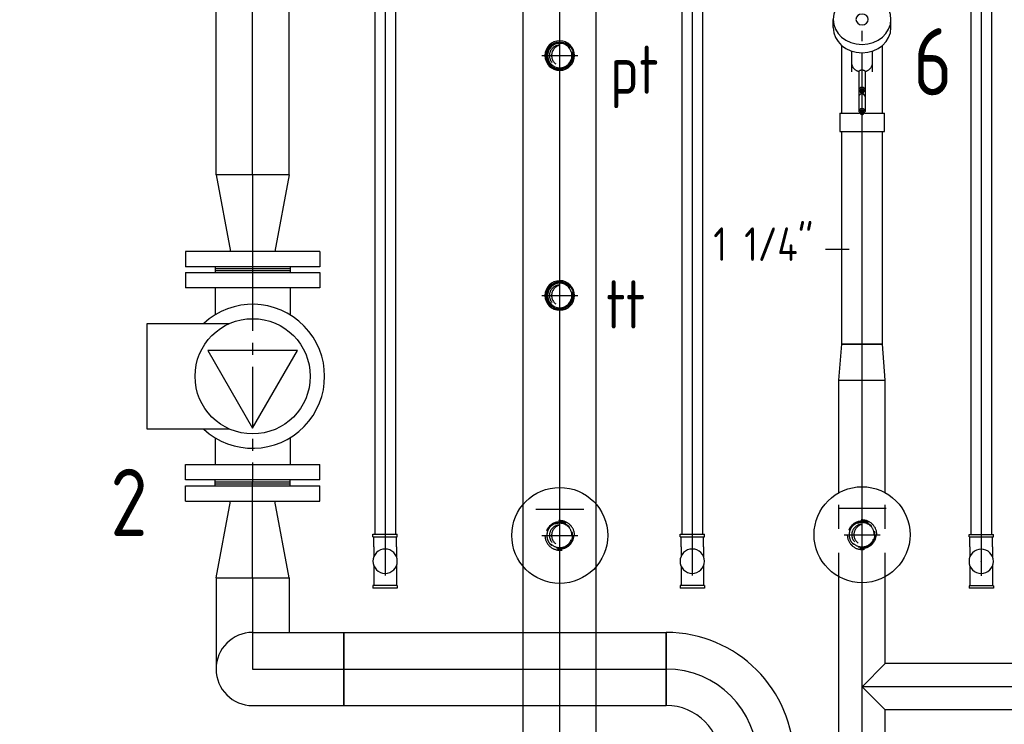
# Model space of a CAD drawing. Extents: x -156717 to 425753, y -51191 to 363295.
# Tile 59 of 256: x 61648 to 62674, y 114862 to 115596. Entities that reach past the tile are written whole.
import ezdxf
from ezdxf.enums import TextEntityAlignment as Align
from ezdxf.lldxf.tags import DXFTag

# ---------------------------------------------------------------- set-up
doc = ezdxf.new("R2010")
doc.units = 0
doc.header["$LTSCALE"] = 50
doc.linetypes.add('CENTER', pattern=[2, 1.25, -0.25, 0.25, -0.25])
doc.linetypes.add('STREEPJES', pattern=[0.1, 0.05, -0.05])
doc.layers.get('0').update_dxf_attribs({"linetype": 'CONTINUOUS'})
doc.layers.get('Defpoints').update_dxf_attribs({"linetype": 'CONTINUOUS'})
for name, color, linetype in [('57LB', 4, 'CONTINUOUS'), ('WL561---_AANVOER_D', 20, 'CONTINUOUS'), ('WL561---_AANVOER_HARTLIJ', 8, 'CONTINUOUS'), ('WL561---_CV-D', 2, 'CONTINUOUS'), ('WL561---_RETOUR_D', 21, 'CONTINUOUS'), ('WL561---_RETOUR_HARTLIJN', 8, 'CONTINUOUS')]:
    doc.layers.add(name, color=color, linetype=linetype)
doc.styles.add('BURO-025', font='ARIAL.TTF', dxfattribs={"height": 125})
doc.styles.add('ISO25', font='ISO', dxfattribs={"width": 0.9})
doc.styles.get("Standard").update_dxf_attribs({"font": 'ARIAL.TTF'})
tags = doc.linetypes.add('CENTER2', pattern=[28.575, 19.05, -3.175, 3.175, -3.175]).pattern_tags.tags
tags[10:11] = [DXFTag(74, 4), DXFTag(75, 0), DXFTag(340, '0'), DXFTag(46, 1.0), DXFTag(50, 0.0), DXFTag(44, 0.0), DXFTag(45, 0.0)]
tags[8:9] = [DXFTag(74, 4), DXFTag(75, 0), DXFTag(340, '0'), DXFTag(46, 1.0), DXFTag(50, 0.0), DXFTag(44, 0.0), DXFTag(45, 0.0)]
tags[6:7] = [DXFTag(74, 4), DXFTag(75, 0), DXFTag(340, '0'), DXFTag(46, 1.0), DXFTag(50, 0.0), DXFTag(44, 0.0), DXFTag(45, 0.0)]
tags[4:5] = [DXFTag(74, 4), DXFTag(75, 0), DXFTag(340, '0'), DXFTag(46, 1.0), DXFTag(50, 0.0), DXFTag(44, 0.0), DXFTag(45, 0.0)]
doc.dimstyles.new('ISO-25', dxfattribs={"dimtxt": 2.5, "dimasz": 2.5, "dimexe": 1.25, "dimexo": 0.625, "dimtad": 1, "dimtih": 1, "dimdec": 4, "dimdsep": 46, "dimtxsty": 'Standard', "dimcen": 2.5, "dimadec": 0, "dimazin": 0, "dimtfac": 1, "dimtdec": 4, "dimtmove": 0, "dimatfit": 3, "dimfxl": 0, "dimtvp": 1, "dimtolj": 1, "dimtzin": 0, "dimarcsym": 0})

# ---------------------------------------------------------------- blocks, each defined once
blk = doc.blocks.new('*D939')
at = {"layer": 'Defpoints', "color": 0, "transparency": 16777216}
for p in [(62484.1, 115881.9), (60974.2, 113232), (62484.1, 113232)]:
    blk.add_point(p, dxfattribs=at)
at = {"layer": 'WL561---_CV-D', "color": 0, "lineweight": -2, "transparency": 16777216}
for p, q in [((62452.8, 115881.9), (60911.7, 115881.9)), ((60974.2, 115831.9), (60974.2, 114613.7)), ((60974.2, 113282), (60974.2, 114500.1)), ((62452.8, 113232), (60911.7, 113232))]:
    blk.add_line(p, q, dxfattribs=at)
at = {"layer": 'WL561---_CV-D', "color": 0, "transparency": 16777216}
for points in [[(60965.9, 115831.9), (60982.5, 115831.9), (60974.2, 115881.9)], [(60965.9, 113282), (60982.5, 113282), (60974.2, 113232)]]:
    blk.add_solid(points, dxfattribs=at)
at = {"layer": 'WL561---_CV-D', "color": 0, "transparency": 16777216, "insert": (60974.2, 114556.9), "char_height": 50, "attachment_point": 5}
blk.add_mtext('\\A1;2650', dxfattribs=at)
blk = doc.blocks.new('*D940')
at = {"layer": 'Defpoints', "color": 0, "transparency": 16777216}
for p in [(62164.1, 116082), (60527.1, 113232), (62164.1, 113232)]:
    blk.add_point(p, dxfattribs=at)
at = {"layer": 'WL561---_CV-D', "color": 0, "lineweight": -2, "transparency": 16777216}
for p, q in [((62132.8, 116082), (60464.6, 116082)), ((60527.1, 116032), (60527.1, 114713.8)), ((60527.1, 113282), (60527.1, 114600.2)), ((62132.8, 113232), (60464.6, 113232))]:
    blk.add_line(p, q, dxfattribs=at)
at = {"layer": 'WL561---_CV-D', "color": 0, "transparency": 16777216}
for points in [[(60518.8, 116032), (60535.5, 116032), (60527.1, 116082)], [(60518.8, 113282), (60535.5, 113282), (60527.1, 113232)]]:
    blk.add_solid(points, dxfattribs=at)
at = {"layer": 'WL561---_CV-D', "color": 0, "transparency": 16777216, "insert": (60527.1, 114657), "char_height": 50, "attachment_point": 5}
blk.add_mtext('\\A1;2850', dxfattribs=at)
blk = doc.blocks.new('*U1383')
at = {"color": 2, "ltscale": 10}
for p, q in [((-18, 70, -3945.3), (-2, 70, -3945.3)), ((-18, 70, -3945.3), (-18, -70, -3945.3)), ((-2, 70, -3945.3), (-2, -70, -3945.3)), ((-2, 39, -3945.3), (0, 39, -3945.3)), ((0, 39, -3945.3), (0, -39, -3945.3)), ((0, 39, -3945.3), (0, -39, -3945.3)), ((-2, -39, -3945.3), (0, -39, -3945.3)), ((-18, -70, -3945.3), (-2, -70, -3945.3))]:
    blk.add_line(p, q, dxfattribs=at)
at = {"layer": 'WL561---_RETOUR_HARTLIJN', "linetype": 'CENTER'}
blk.add_line((-8, 0, -3945.3), (0, 0, -3945.3), dxfattribs=at)
at = {"layer": 'WL561---_RETOUR_D', "color": 2, "style": 'BURO-025'}
blk.add_attdef('POSNR', text='', height=125, dxfattribs=at).set_placement((0, 0), align=Align.MIDDLE)
at = {"layer": 'WL561---_RETOUR_D', "color": 2, "style": 'BURO-025', "flags": 1}
blk.add_attdef('FABR', text='', height=125, dxfattribs=at).set_placement((0, 0), align=Align.MIDDLE)
blk = doc.blocks.new('*U1384')
at = {"color": 2, "ltscale": 10}
for p, q in [((0, 39, -3945.3), (2, 39, -3945.3)), ((0, 39, -3945.3), (0, -39, -3945.3)), ((2, 39, -3945.3), (2, -39, -3945.3)), ((0, -39, -3945.3), (2, -39, -3945.3))]:
    blk.add_line(p, q, dxfattribs=at)
at = {"layer": 'WL561---_RETOUR_HARTLIJN', "linetype": 'CENTER2'}
blk.add_line((0, 0, -3945.3), (2, 0, -3945.3), dxfattribs=at)
blk = doc.blocks.new('*U1385')
at = {"color": 2, "ltscale": 10}
for p, q in [((-18, 70, -3945.3), (-2, 70, -3945.3)), ((-18, 70, -3945.3), (-18, -70, -3945.3)), ((-2, 70, -3945.3), (-2, -70, -3945.3)), ((-2, 39, -3945.3), (0, 39, -3945.3)), ((0, 39, -3945.3), (0, -39, -3945.3)), ((0, 39, -3945.3), (0, -39, -3945.3)), ((-2, -39, -3945.3), (0, -39, -3945.3)), ((-18, -70, -3945.3), (-2, -70, -3945.3))]:
    blk.add_line(p, q, dxfattribs=at)
at = {"layer": 'WL561---_RETOUR_HARTLIJN', "linetype": 'CENTER'}
blk.add_line((-8, 0, -3945.3), (0, 0, -3945.3), dxfattribs=at)
at = {"layer": 'WL561---_RETOUR_D', "color": 2, "style": 'BURO-025'}
blk.add_attdef('POSNR', text='', height=125, dxfattribs=at).set_placement((0, 0), align=Align.MIDDLE)
at = {"layer": 'WL561---_RETOUR_D', "color": 2, "style": 'BURO-025', "flags": 1}
blk.add_attdef('FABR', text='', height=125, dxfattribs=at).set_placement((0, 0), align=Align.MIDDLE)
blk = doc.blocks.new('*U1386')
at = {"color": 2, "ltscale": 10}
for p, q in [((0, 39, -3945.3), (2, 39, -3945.3)), ((0, 39, -3945.3), (0, -39, -3945.3)), ((2, 39, -3945.3), (2, -39, -3945.3)), ((0, -39, -3945.3), (2, -39, -3945.3))]:
    blk.add_line(p, q, dxfattribs=at)
at = {"layer": 'WL561---_RETOUR_HARTLIJN', "linetype": 'CENTER2'}
blk.add_line((0, 0, -3945.3), (2, 0, -3945.3), dxfattribs=at)
blk = doc.blocks.new('*U1387')
at = {"color": 0, "ltscale": 10}
for p, q in [((0, 38.1, -3945.3), (80, 23.1, -3945.3)), ((0, 38.1, -3945.3), (0, -38.1, -3945.3)), ((0, -38.1, -3945.3), (80, -23.1, -3945.3))]:
    blk.add_line(p, q, dxfattribs=at)
at = {"layer": 'WL561---_RETOUR_HARTLIJN', "linetype": 'CENTER2'}
blk.add_line((0, 0, -3945.3), (90, 0, -3945.3), dxfattribs=at)
for centre in [(0, 0, -3945.3), (90, 0, -3945.3)]:
    blk.add_circle(centre, 0.075, dxfattribs=at)
at = {"layer": 'WL561---_RETOUR_D', "color": 2, "style": 'BURO-025'}
blk.add_attdef('POSNR', text='', height=125, dxfattribs=at).set_placement((0, 0), align=Align.MIDDLE)
blk = doc.blocks.new('*U1398')
at = {"color": 8, "linetype": 'STREEPJES', "ltscale": 10}
blk.add_circle((0, 0, -3980.9), 13.4, dxfattribs=at)
blk.add_circle((0, 0, -3980.9), 13.4, dxfattribs=at)
for centre, radius, start, end in [((0, 0, -3980.9), 10.8, 270, 90), ((-2.6, 0, -3980.9), 11.1, 283.3512, 76.6488)]:
    blk.add_arc(centre, radius, start, end, dxfattribs=at)
blk.add_spline([(0, 13.4, -3980.9), (4.2, 12.8, -3980.9), (7.9, 10.9, -3980.9), (10.9, 7.9, -3980.9), (12.8, 4.2, -3980.9), (13.4, 0, -3980.9), (12.8, -4.2, -3980.9), (10.9, -7.9, -3980.9), (7.9, -10.9, -3980.9), (4.2, -12.8, -3980.9), (0, -13.4, -3980.9), (-4.2, -12.8, -3980.9), (-7.9, -10.9, -3980.9), (-10.9, -7.9, -3980.9), (-12.8, -4.2, -3980.9), (-13.4, 0, -3980.9), (-12.8, 4.2, -3980.9), (-10.9, 7.9, -3980.9), (-7.9, 10.9, -3980.9), (-4.2, 12.8, -3980.9), (0, 13.4, -3980.9)], degree=3, dxfattribs=at)
at = {"layer": 'WL561---_AANVOER_HARTLIJ', "linetype": 'CENTER2'}
for p, q in [((0, 18.8, -3980.9), (0, -18.8, -3980.9)), ((18.8, 0, -3980.9), (-18.8, 0, -3980.9))]:
    blk.add_line(p, q, dxfattribs=at)
blk.add_circle((0, 0, -3980.9), 0.075, dxfattribs=at)
at = {"layer": 'WL561---_AANVOER_D', "color": 2, "style": 'BURO-025'}
blk.add_attdef('POSNR', text='', height=125, dxfattribs=at).set_placement((0, 0), align=Align.MIDDLE)
blk = doc.blocks.new('*U1399')
at = {"color": 0, "ltscale": 10}
blk.add_circle((0, 0, -4014.4), 14.4, dxfattribs=at)
for radius, start, end in [(15.4, 0.18, 0), (12.7, 0, 180), (12.7, 0, 359.82), (15.4, 180, 0)]:
    blk.add_arc((0, 0, -4014.4), radius, start, end, dxfattribs=at)
at = {"layer": 'WL561---_AANVOER_HARTLIJ', "linetype": 'CENTER2'}
blk.add_circle((0, 0, -4014.4), 0.075, dxfattribs=at)
at = {"layer": 'WL561---_AANVOER_D', "color": 2, "style": 'BURO-025'}
blk.add_attdef('POSNR', text='', height=125, dxfattribs=at).set_placement((0, 0), align=Align.MIDDLE)
blk = doc.blocks.new('*U1400')
at = {"color": 8, "linetype": 'STREEPJES', "ltscale": 10}
blk.add_circle((0, 0, -3980.9), 13.4, dxfattribs=at)
blk.add_circle((0, 0, -3980.9), 13.4, dxfattribs=at)
for centre, radius, start, end in [((0, 0, -3980.9), 10.8, 270, 90), ((-2.6, 0, -3980.9), 11.1, 283.3512, 76.6488)]:
    blk.add_arc(centre, radius, start, end, dxfattribs=at)
blk.add_spline([(0, 13.4, -3980.9), (4.2, 12.8, -3980.9), (7.9, 10.9, -3980.9), (10.9, 7.9, -3980.9), (12.8, 4.2, -3980.9), (13.4, 0, -3980.9), (12.8, -4.2, -3980.9), (10.9, -7.9, -3980.9), (7.9, -10.9, -3980.9), (4.2, -12.8, -3980.9), (0, -13.4, -3980.9), (-4.2, -12.8, -3980.9), (-7.9, -10.9, -3980.9), (-10.9, -7.9, -3980.9), (-12.8, -4.2, -3980.9), (-13.4, 0, -3980.9), (-12.8, 4.2, -3980.9), (-10.9, 7.9, -3980.9), (-7.9, 10.9, -3980.9), (-4.2, 12.8, -3980.9), (0, 13.4, -3980.9)], degree=3, dxfattribs=at)
at = {"layer": 'WL561---_AANVOER_HARTLIJ', "linetype": 'CENTER2'}
for p, q in [((0, 18.8, -3980.9), (0, -18.8, -3980.9)), ((18.8, 0, -3980.9), (-18.8, 0, -3980.9))]:
    blk.add_line(p, q, dxfattribs=at)
blk.add_circle((0, 0, -3980.9), 0.075, dxfattribs=at)
at = {"layer": 'WL561---_AANVOER_D', "color": 2, "style": 'BURO-025'}
blk.add_attdef('POSNR', text='', height=125, dxfattribs=at).set_placement((0, 0), align=Align.MIDDLE)
blk = doc.blocks.new('*U1401')
at = {"color": 0, "ltscale": 10}
blk.add_circle((0, 0, -4014.4), 14.4, dxfattribs=at)
for radius, start, end in [(15.4, 0.18, 0), (12.7, 0, 180), (12.7, 0, 359.82), (15.4, 180, 0)]:
    blk.add_arc((0, 0, -4014.4), radius, start, end, dxfattribs=at)
at = {"layer": 'WL561---_AANVOER_HARTLIJ', "linetype": 'CENTER2'}
blk.add_circle((0, 0, -4014.4), 0.075, dxfattribs=at)
at = {"layer": 'WL561---_AANVOER_D', "color": 2, "style": 'BURO-025'}
blk.add_attdef('POSNR', text='', height=125, dxfattribs=at).set_placement((0, 0), align=Align.MIDDLE)
blk = doc.blocks.new('*U1415')
at = {"color": 0, "ltscale": 10}
for p, q in [((0, 38.1, -3945.3), (80, 23.1, -3945.3)), ((0, 38.1, -3945.3), (0, -38.1, -3945.3)), ((0, -38.1, -3945.3), (80, -23.1, -3945.3))]:
    blk.add_line(p, q, dxfattribs=at)
at = {"layer": 'WL561---_RETOUR_HARTLIJN', "linetype": 'CENTER2'}
blk.add_line((0, 0, -3945.3), (90, 0, -3945.3), dxfattribs=at)
for centre in [(0, 0, -3945.3), (90, 0, -3945.3)]:
    blk.add_circle(centre, 0.075, dxfattribs=at)
at = {"layer": 'WL561---_RETOUR_D', "color": 2, "style": 'BURO-025'}
blk.add_attdef('POSNR', text='', height=125, dxfattribs=at).set_placement((0, 0), align=Align.MIDDLE)
blk = doc.blocks.new('*U1416')
at = {"color": 0, "ltscale": 10}
for p, q in [((-95, 38.1, -3945.3), (-82.5, 38.1, -3945.3)), ((-95, -38.1, -3945.3), (-95, 38.1, -3945.3)), ((-82.5, 38.1, -3945.3), (-58.3, 38.1, -3945.3)), ((-58.3, 38.1, -3945.3), (-38.1, 38.1, -3945.3)), ((-95, -38.1, -3945.3), (-82.5, -38.1, -3945.3)), ((-82.5, -38.1, -3945.3), (-58.3, -38.1, -3945.3)), ((-58.3, -38.1, -3945.3), (-36.7, -38.1, -3945.3)), ((-36.7, -38.1, -3945.3), (-19, -38.1, -3945.3)), ((-19, -38.1, -3945.3), (-6.5, -38.1, -3945.3)), ((-6.5, -38.1, -3945.3), (0, -38.1, -3945.3))]:
    blk.add_line(p, q, dxfattribs=at)
at = {"layer": 'WL561---_RETOUR_HARTLIJN', "linetype": 'CENTER2'}
blk.add_line((-95, 0, -3945.3), (0, 0, -3945.3), dxfattribs=at)
at = {"layer": 'WL561---_RETOUR_D', "color": 2, "style": 'BURO-025'}
blk.add_attdef('POSNR', text='', height=125, dxfattribs=at).set_placement((0, 0), align=Align.MIDDLE)
blk = doc.blocks.new('*U1421')
at = {"color": 0, "ltscale": 10}
for p, q in [((-38.05, 95, -4135.31), (38.05, 95, -4135.31)), ((-95, -38.05, -4135.31), (-95, 38.05, -4135.31))]:
    blk.add_line(p, q, dxfattribs=at)
for radius, end in [(56.95, 0), (133.05, 360)]:
    blk.add_arc((-95, 95, -4135.31), radius, 270, end, dxfattribs=at)
at = {"layer": 'WL561---_RETOUR_HARTLIJN', "linetype": 'CENTER2'}
blk.add_arc((-95, 95, -4135.31), 95, 270, 0, dxfattribs=at)
at = {"layer": 'WL561---_RETOUR_D', "color": 2, "style": 'BURO-025'}
blk.add_attdef('POSNR', text='', height=125, dxfattribs=at).set_placement((0, 0), align=Align.MIDDLE)
blk = doc.blocks.new('*U1422')
at = {"color": 0, "ltscale": 10}
for p, q in [((0, 38.05, -4135.31), (336, 38.05, -4135.31)), ((0, -38.05, -4135.31), (0, 38.05, -4135.31)), ((336, 38.05, -4135.31), (336, -38.05, -4135.31)), ((0, -38.05, -4135.31), (336, -38.05, -4135.31))]:
    blk.add_line(p, q, dxfattribs=at)
at = {"layer": 'WL561---_RETOUR_HARTLIJN', "linetype": 'CENTER2'}
blk.add_line((0, 0, -4135.31), (336, 0, -4135.31), dxfattribs=at)
at = {"layer": 'WL561---_RETOUR_D', "color": 2, "style": 'BURO-025'}
blk.add_attdef('POSNR', text='', height=125, dxfattribs=at).set_placement((0, 0), align=Align.MIDDLE)
blk = doc.blocks.new('*U1423')
at = {"color": 0, "ltscale": 10}
for p, q in [((-38.1, 82.5, -4135.3), (-38.1, 95, -4135.3)), ((-38.1, 95, -4135.3), (38.1, 95, -4135.3)), ((38.1, 82.5, -4135.3), (38.1, 95, -4135.3)), ((-38.1, 58.3, -4135.3), (-38.1, 82.5, -4135.3)), ((38.1, 58.3, -4135.3), (38.1, 82.5, -4135.3)), ((-38.1, 36.7, -4135.3), (-38.1, 58.3, -4135.3)), ((38.1, 36.7, -4135.3), (38.1, 58.3, -4135.3)), ((-38.1, 19, -4135.3), (-38.1, 36.7, -4135.3)), ((38.1, 19, -4135.3), (38.1, 36.7, -4135.3)), ((-38.1, 6.5, -4135.3), (-38.1, 19, -4135.3)), ((38.1, 6.5, -4135.3), (38.1, 19, -4135.3)), ((-38.1, 0, -4135.3), (-38.1, 6.5, -4135.3)), ((38.1, 0, -4135.3), (38.1, 6.5, -4135.3))]:
    blk.add_line(p, q, dxfattribs=at)
blk.add_arc((0, 0, -4135.3), 38.1, 180, 0, dxfattribs=at)
at = {"layer": 'WL561---_RETOUR_HARTLIJN', "linetype": 'CENTER2'}
blk.add_line((0, 0, -4135.3), (0, 95, -4135.3), dxfattribs=at)
at = {"layer": 'WL561---_RETOUR_D', "color": 2, "style": 'BURO-025'}
blk.add_attdef('POSNR', text='', height=125, dxfattribs=at).set_placement((0, 0), align=Align.MIDDLE)
blk = doc.blocks.new('*U1424')
at = {"color": 0, "ltscale": 10}
for p, q in [((0, 38.1, -3945.3), (283.7, 38.1, -3945.3)), ((0, -38.1, -3945.3), (0, 38.1, -3945.3)), ((0, -38.1, -3945.3), (283.7, -38.1, -3945.3))]:
    blk.add_line(p, q, dxfattribs=at)
at = {"layer": 'WL561---_RETOUR_HARTLIJN', "linetype": 'CENTER2'}
blk.add_line((0, 0, -3945.3), (296.7, 0, -3945.3), dxfattribs=at)
at = {"layer": 'WL561---_RETOUR_D', "color": 2, "style": 'BURO-025'}
blk.add_attdef('POSNR', text='', height=125, dxfattribs=at).set_placement((0, 0), align=Align.MIDDLE)
blk = doc.blocks.new('*U1436')
at = {"color": 2, "ltscale": 10}
for p, q in [((-27.5, -25, -4025.36), (-27.5, 25, -4025.36)), ((37.5, 0, -4025.36), (-27.5, 0, -4025.36))]:
    blk.add_line(p, q, dxfattribs=at)
blk.add_circle((0, 0, -4025.36), 50, dxfattribs=at)
at = {"layer": 'WL561---_AANVOER_HARTLIJ', "linetype": 'CENTER2'}
for p, q in [((0, -14.91, -4025.36), (0, 14.91, -4025.36)), ((14.91, 0, -4025.36), (-14.91, 0, -4025.36))]:
    blk.add_line(p, q, dxfattribs=at)
at = {"layer": 'WL561---_AANVOER_D', "color": 2, "style": 'BURO-025', "flags": 1}
for tag in ['TYPE', 'FABR']:
    blk.add_attdef(tag, text='', height=125, dxfattribs=at).set_placement((0, 0), align=Align.MIDDLE)
blk = doc.blocks.new('*U1437')
at = {"color": 8, "linetype": 'STREEPJES', "ltscale": 10}
blk.add_circle((0, 0, -4014.4), 14.4, dxfattribs=at)
for radius, start, end in [(15.4, 0.18, 0), (12.7, 0, 180), (12.7, 0, 359.82), (15.4, 180, 0)]:
    blk.add_arc((0, 0, -4014.4), radius, start, end, dxfattribs=at)
at = {"layer": 'WL561---_AANVOER_HARTLIJ', "linetype": 'CENTER2'}
blk.add_circle((0, 0, -4014.4), 0.075, dxfattribs=at)
at = {"layer": 'WL561---_AANVOER_D', "color": 2, "style": 'BURO-025'}
blk.add_attdef('POSNR', text='', height=125, dxfattribs=at).set_placement((0, 0), align=Align.MIDDLE)
blk = doc.blocks.new('*U1438')
at = {"color": 8, "linetype": 'STREEPJES', "ltscale": 10}
blk.add_circle((0, 0, -3980.9), 13.4, dxfattribs=at)
blk.add_circle((0, 0, -3980.9), 13.4, dxfattribs=at)
for centre, radius, start, end in [((0, 0, -3980.9), 10.8, 270, 90), ((-2.6, 0, -3980.9), 11.1, 283.3512, 76.6488)]:
    blk.add_arc(centre, radius, start, end, dxfattribs=at)
blk.add_spline([(0, 13.4, -3980.9), (4.2, 12.8, -3980.9), (7.9, 10.9, -3980.9), (10.9, 7.9, -3980.9), (12.8, 4.2, -3980.9), (13.4, 0, -3980.9), (12.8, -4.2, -3980.9), (10.9, -7.9, -3980.9), (7.9, -10.9, -3980.9), (4.2, -12.8, -3980.9), (0, -13.4, -3980.9), (-4.2, -12.8, -3980.9), (-7.9, -10.9, -3980.9), (-10.9, -7.9, -3980.9), (-12.8, -4.2, -3980.9), (-13.4, 0, -3980.9), (-12.8, 4.2, -3980.9), (-10.9, 7.9, -3980.9), (-7.9, 10.9, -3980.9), (-4.2, 12.8, -3980.9), (0, 13.4, -3980.9)], degree=3, dxfattribs=at)
at = {"layer": 'WL561---_AANVOER_HARTLIJ', "linetype": 'CENTER2'}
for p, q in [((0, 18.8, -3980.9), (0, -18.8, -3980.9)), ((18.8, 0, -3980.9), (-18.8, 0, -3980.9))]:
    blk.add_line(p, q, dxfattribs=at)
blk.add_circle((0, 0, -3980.9), 0.075, dxfattribs=at)
at = {"layer": 'WL561---_AANVOER_D', "color": 2, "style": 'BURO-025'}
blk.add_attdef('POSNR', text='', height=125, dxfattribs=at).set_placement((0, 0), align=Align.MIDDLE)
blk = doc.blocks.new('*U1439')
at = {"color": 2, "ltscale": 10}
for p, q in [((-27.5, -25, -4011.28), (-27.5, 25, -4011.28)), ((37.5, 0, -4011.28), (-27.5, 0, -4011.28))]:
    blk.add_line(p, q, dxfattribs=at)
blk.add_circle((0, 0, -4011.28), 50, dxfattribs=at)
at = {"layer": 'WL561---_AANVOER_HARTLIJ', "linetype": 'CENTER2'}
for p, q in [((0, -14.91, -4011.28), (0, 14.91, -4011.28)), ((14.91, 0, -4011.28), (-14.91, 0, -4011.28))]:
    blk.add_line(p, q, dxfattribs=at)
at = {"layer": 'WL561---_AANVOER_D', "color": 2, "style": 'BURO-025', "flags": 1}
for tag in ['TYPE', 'FABR']:
    blk.add_attdef(tag, text='', height=125, dxfattribs=at).set_placement((0, 0), align=Align.MIDDLE)
blk = doc.blocks.new('*U1440')
at = {"color": 8, "linetype": 'STREEPJES', "ltscale": 10}
blk.add_circle((0, 0, -4000.3), 14.4, dxfattribs=at)
for radius, start, end in [(15.4, 0.18, 0), (12.7, 0, 180), (12.7, 0, 359.82), (15.4, 180, 0)]:
    blk.add_arc((0, 0, -4000.3), radius, start, end, dxfattribs=at)
at = {"layer": 'WL561---_AANVOER_HARTLIJ', "linetype": 'CENTER2'}
blk.add_circle((0, 0, -4000.3), 0.075, dxfattribs=at)
at = {"layer": 'WL561---_AANVOER_D', "color": 2, "style": 'BURO-025'}
blk.add_attdef('POSNR', text='', height=125, dxfattribs=at).set_placement((0, 0), align=Align.MIDDLE)
blk = doc.blocks.new('*U1441')
at = {"color": 8, "linetype": 'STREEPJES', "ltscale": 10}
blk.add_circle((0, 0, -3965.2), 13.4, dxfattribs=at)
blk.add_circle((0, 0, -3965.2), 13.4, dxfattribs=at)
for centre, radius, start, end in [((0, 0, -3965.2), 10.8, 270, 90), ((-2.6, 0, -3965.2), 11.1, 283.3512, 76.6488)]:
    blk.add_arc(centre, radius, start, end, dxfattribs=at)
blk.add_spline([(0, 13.4, -3965.2), (4.2, 12.8, -3965.2), (7.9, 10.9, -3965.2), (10.9, 7.9, -3965.2), (12.8, 4.2, -3965.2), (13.4, 0, -3965.2), (12.8, -4.2, -3965.2), (10.9, -7.9, -3965.2), (7.9, -10.9, -3965.2), (4.2, -12.8, -3965.2), (0, -13.4, -3965.2), (-4.2, -12.8, -3965.2), (-7.9, -10.9, -3965.2), (-10.9, -7.9, -3965.2), (-12.8, -4.2, -3965.2), (-13.4, 0, -3965.2), (-12.8, 4.2, -3965.2), (-10.9, 7.9, -3965.2), (-7.9, 10.9, -3965.2), (-4.2, 12.8, -3965.2), (0, 13.4, -3965.2)], degree=3, dxfattribs=at)
at = {"layer": 'WL561---_AANVOER_HARTLIJ', "linetype": 'CENTER2'}
for p, q in [((0, 18.8, -3965.2), (0, -18.8, -3965.2)), ((18.8, 0, -3965.2), (-18.8, 0, -3965.2))]:
    blk.add_line(p, q, dxfattribs=at)
blk.add_circle((0, 0, -3965.2), 0.075, dxfattribs=at)
at = {"layer": 'WL561---_AANVOER_D', "color": 2, "style": 'BURO-025'}
blk.add_attdef('POSNR', text='', height=125, dxfattribs=at).set_placement((0, 0), align=Align.MIDDLE)
blk = doc.blocks.new('*U1442')
at = {"color": 2, "ltscale": 10}
for p, q in [((-108, 70, -3945.3), (-92, 70, -3945.3)), ((-108, -70, -3945.3), (-108, 70, -3945.3)), ((-92, 70, -3945.3), (-92, -70, -3945.3)), ((108, 70, -3945.3), (92, 70, -3945.3)), ((92, -70, -3945.3), (92, 70, -3945.3)), ((108, 70, -3945.3), (108, -70, -3945.3)), ((-27, 46.8, -3945.3), (-27, -46.8, -3945.3)), ((54, 0, -3945.3), (-27, 46.8, -3945.3)), ((-110, 39, -3945.3), (-108, 39, -3945.3)), ((-110, 39, -3945.3), (-110, -39, -3945.3)), ((-92, 39, -3945.3), (-64.1, 39, -3945.3)), ((64.1, 39, -3945.3), (92, 39, -3945.3)), ((110, 39, -3945.3), (108, 39, -3945.3)), ((110, -39, -3945.3), (110, 39, -3945.3)), ((-27, -46.8, -3945.3), (54, 0, -3945.3)), ((-55, -110, -3945.3), (-55, -24, -3945.3)), ((55, -24, -3945.3), (55, -110, -3945.3)), ((-110, -39, -3945.3), (-108, -39, -3945.3)), ((-92, -39, -3945.3), (-64.1, -39, -3945.3)), ((64.1, -39, -3945.3), (92, -39, -3945.3)), ((110, -39, -3945.3), (108, -39, -3945.3)), ((-108, -70, -3945.3), (-92, -70, -3945.3)), ((108, -70, -3945.3), (92, -70, -3945.3)), ((55, -110, -3945.3), (-55, -110, -3945.3))]:
    blk.add_line(p, q, dxfattribs=at)
blk.add_circle((0, 0, -3945.3), 60, dxfattribs=at)
blk.add_arc((0, 0, -3945.3), 75, 317.1666, 222.8334, dxfattribs=at)
at = {"layer": 'WL561---_RETOUR_HARTLIJN', "linetype": 'CENTER'}
blk.add_line((-110, 0, -3945.3), (110, 0, -3945.3), dxfattribs=at)
at = {"layer": 'WL561---_RETOUR_D', "color": 2, "style": 'BURO-025'}
blk.add_attdef('POSNR', text='', height=125, dxfattribs=at).set_placement((0, 0), align=Align.MIDDLE)
at = {"layer": 'WL561---_RETOUR_D', "color": 2, "style": 'BURO-025', "flags": 1}
for tag in ['TYPE', 'FABR']:
    blk.add_attdef(tag, text='', height=125, dxfattribs=at).set_placement((0, 0), align=Align.MIDDLE)
blk = doc.blocks.new('*U1453')
at = {"color": 0, "ltscale": 10}
for p, q in [((13, 10.7, -3945.3), (1126.8, 10.7, -3945.3)), ((13, -10.7, -3945.3), (1126.8, -10.7, -3945.3))]:
    blk.add_line(p, q, dxfattribs=at)
at = {"layer": 'WL561---_RETOUR_HARTLIJN', "linetype": 'CENTER2'}
blk.add_line((0, 0, -3945.3), (1139.8, 0, -3945.3), dxfattribs=at)
at = {"layer": 'WL561---_RETOUR_D', "color": 2, "style": 'BURO-025'}
blk.add_attdef('POSNR', text='', height=125, dxfattribs=at).set_placement((0, 0), align=Align.MIDDLE)
blk = doc.blocks.new('*U1454')
at = {"color": 0, "ltscale": 10}
for p, q in [((-25.4, 12.7, -3945.3), (-28, 12.7, -3945.3)), ((-28, -12.7, -3945.3), (-28, 12.7, -3945.3)), ((-25.4, -12.7, -3945.3), (-25.4, 12.7, -3945.3)), ((-15, 11.7, -3945.3), (-25.4, 11.7, -3945.3)), ((-15, 11.7, -3945.3), (-4.9, 11.7, -3945.3)), ((4.9, 11.7, -3945.3), (15, 11.7, -3945.3)), ((15, 11.7, -3945.3), (25.4, 11.7, -3945.3)), ((25.4, 12.7, -3945.3), (28, 12.7, -3945.3)), ((25.4, 12.7, -3945.3), (25.4, -12.7, -3945.3)), ((28, 12.7, -3945.3), (28, -12.7, -3945.3)), ((-25.4, -12.7, -3945.3), (-28, -12.7, -3945.3)), ((-15, -11.7, -3945.3), (-25.4, -11.7, -3945.3)), ((-15, -11.7, -3945.3), (-4.9, -11.7, -3945.3)), ((4.9, -11.7, -3945.3), (15, -11.7, -3945.3)), ((15, -11.7, -3945.3), (25.4, -11.7, -3945.3)), ((25.4, -12.7, -3945.3), (28, -12.7, -3945.3))]:
    blk.add_line(p, q, dxfattribs=at)
for end in [270, 89.82]:
    blk.add_arc((0, 0, -3945.3), 12.7, 90, end, dxfattribs=at)
at = {"layer": 'WL561---_RETOUR_HARTLIJN', "linetype": 'CENTER2'}
blk.add_line((-15, 0, -3945.3), (15, 0, -3945.3), dxfattribs=at)
blk.add_circle((0, 0, -3945.3), 0.075, dxfattribs=at)
at = {"layer": 'WL561---_RETOUR_D', "color": 2, "style": 'BURO-025'}
blk.add_attdef('POSNR', text='', height=125, dxfattribs=at).set_placement((0, 0), align=Align.MIDDLE)
blk = doc.blocks.new('*U1456')
at = {"color": 0, "ltscale": 10}
for p, q in [((13, 10.7, -3945.3), (1107.2, 10.7, -3945.3)), ((13, -10.7, -3945.3), (1107.2, -10.7, -3945.3))]:
    blk.add_line(p, q, dxfattribs=at)
at = {"layer": 'WL561---_AANVOER_HARTLIJ', "linetype": 'CENTER2'}
blk.add_line((0, 0, -3945.3), (1120.2, 0, -3945.3), dxfattribs=at)
at = {"layer": 'WL561---_AANVOER_D', "color": 2, "style": 'BURO-025'}
blk.add_attdef('POSNR', text='', height=125, dxfattribs=at).set_placement((0, 0), align=Align.MIDDLE)
blk = doc.blocks.new('*U1457')
at = {"color": 0, "ltscale": 10}
for p, q in [((-25.4, 12.7, -3945.3), (-28, 12.7, -3945.3)), ((-28, -12.7, -3945.3), (-28, 12.7, -3945.3)), ((-25.4, -12.7, -3945.3), (-25.4, 12.7, -3945.3)), ((-15, 11.7, -3945.3), (-25.4, 11.7, -3945.3)), ((-15, 11.7, -3945.3), (-4.9, 11.7, -3945.3)), ((4.9, 11.7, -3945.3), (15, 11.7, -3945.3)), ((15, 11.7, -3945.3), (25.4, 11.7, -3945.3)), ((25.4, 12.7, -3945.3), (28, 12.7, -3945.3)), ((25.4, 12.7, -3945.3), (25.4, -12.7, -3945.3)), ((28, 12.7, -3945.3), (28, -12.7, -3945.3)), ((-25.4, -12.7, -3945.3), (-28, -12.7, -3945.3)), ((-15, -11.7, -3945.3), (-25.4, -11.7, -3945.3)), ((-15, -11.7, -3945.3), (-4.9, -11.7, -3945.3)), ((4.9, -11.7, -3945.3), (15, -11.7, -3945.3)), ((15, -11.7, -3945.3), (25.4, -11.7, -3945.3)), ((25.4, -12.7, -3945.3), (28, -12.7, -3945.3))]:
    blk.add_line(p, q, dxfattribs=at)
for end in [270, 89.82]:
    blk.add_arc((0, 0, -3945.3), 12.7, 90, end, dxfattribs=at)
at = {"layer": 'WL561---_AANVOER_HARTLIJ', "linetype": 'CENTER2'}
blk.add_line((-15, 0, -3945.3), (15, 0, -3945.3), dxfattribs=at)
blk.add_circle((0, 0, -3945.3), 0.075, dxfattribs=at)
at = {"layer": 'WL561---_AANVOER_D', "color": 2, "style": 'BURO-025'}
blk.add_attdef('POSNR', text='', height=125, dxfattribs=at).set_placement((0, 0), align=Align.MIDDLE)
blk = doc.blocks.new('*U1459')
at = {"color": 0, "ltscale": 10}
for p, q in [((13, 10.7, -3945.2), (1107.3, 10.7, -3945.2)), ((13, -10.7, -3945.2), (1107.3, -10.7, -3945.2))]:
    blk.add_line(p, q, dxfattribs=at)
at = {"layer": 'WL561---_AANVOER_HARTLIJ', "linetype": 'CENTER2'}
blk.add_line((0, 0, -3945.2), (1120.3, 0, -3945.2), dxfattribs=at)
at = {"layer": 'WL561---_AANVOER_D', "color": 2, "style": 'BURO-025'}
blk.add_attdef('POSNR', text='', height=125, dxfattribs=at).set_placement((0, 0), align=Align.MIDDLE)
blk = doc.blocks.new('*U1460')
at = {"color": 0, "ltscale": 10}
for p, q in [((-25.4, 12.7, -3945.2), (-28, 12.7, -3945.2)), ((-28, -12.7, -3945.2), (-28, 12.7, -3945.2)), ((-25.4, -12.7, -3945.2), (-25.4, 12.7, -3945.2)), ((-15, 11.7, -3945.2), (-25.4, 11.7, -3945.2)), ((-15, 11.7, -3945.2), (-4.9, 11.7, -3945.2)), ((4.9, 11.7, -3945.2), (15, 11.7, -3945.2)), ((15, 11.7, -3945.2), (25.4, 11.7, -3945.2)), ((25.4, 12.7, -3945.2), (28, 12.7, -3945.2)), ((25.4, 12.7, -3945.2), (25.4, -12.7, -3945.2)), ((28, 12.7, -3945.2), (28, -12.7, -3945.2)), ((-25.4, -12.7, -3945.2), (-28, -12.7, -3945.2)), ((-15, -11.7, -3945.2), (-25.4, -11.7, -3945.2)), ((-15, -11.7, -3945.2), (-4.9, -11.7, -3945.2)), ((4.9, -11.7, -3945.2), (15, -11.7, -3945.2)), ((15, -11.7, -3945.2), (25.4, -11.7, -3945.2)), ((25.4, -12.7, -3945.2), (28, -12.7, -3945.2))]:
    blk.add_line(p, q, dxfattribs=at)
for end in [270, 89.82]:
    blk.add_arc((0, 0, -3945.2), 12.7, 90, end, dxfattribs=at)
at = {"layer": 'WL561---_AANVOER_HARTLIJ', "linetype": 'CENTER2'}
blk.add_line((-15, 0, -3945.2), (15, 0, -3945.2), dxfattribs=at)
blk.add_circle((0, 0, -3945.2), 0.075, dxfattribs=at)
at = {"layer": 'WL561---_AANVOER_D', "color": 2, "style": 'BURO-025'}
blk.add_attdef('POSNR', text='', height=125, dxfattribs=at).set_placement((0, 0), align=Align.MIDDLE)
blk = doc.blocks.new('*U1471')
at = {"color": 2, "ltscale": 10}
for p, q in [((-43, 23.3, -3945.2), (-62, 23.3, -3945.2)), ((-62, 23.3, -3945.2), (-62, 0, -3945.2)), ((-43, 23.3, -3945.2), (-43, 2.6, -3945.2)), ((-43, 21.2, -3945.2), (27.7, 21.2, -3945.2)), ((46.2, 30.1, -3945.2), (54.8, 30.1, -3945.2)), ((0, 10.8, -3945.2), (21.9, 10.8, -3945.2)), ((-62, 0, -3945.2), (-44.5, 0, -3945.2)), ((-62, 0, -3945.2), (-62, -23.3, -3945.2)), ((-41.2, 3.2, -3945.2), (-44, 1.2, -3945.2)), ((-41.2, 1.6, -3945.2), (-43, 1.6, -3945.2)), ((-18.9, 3.2, -3945.2), (-41.2, 3.2, -3945.2)), ((-25, 3.2, -3945.2), (-22.1, 0.5, -3945.2)), ((-18.9, 3.2, -3945.2), (-21.7, 1.2, -3945.2)), ((-18.9, 1.6, -3945.2), (-20.6, 1.6, -3945.2)), ((0.3, 3.2, -3945.2), (-18.9, 3.2, -3945.2)), ((-44, -1.2, -3945.2), (-41.2, -3.2, -3945.2)), ((-41.2, -1.6, -3945.2), (-43, -1.6, -3945.2)), ((-43, -2.6, -3945.2), (-43, -23.3, -3945.2)), ((-18.9, -3.2, -3945.2), (-41.2, -3.2, -3945.2)), ((-22.1, -0.5, -3945.2), (-25.4, -3.2, -3945.2)), ((-21.7, -1.2, -3945.2), (-18.9, -3.2, -3945.2)), ((-18.9, -1.6, -3945.2), (-20.6, -1.6, -3945.2)), ((0.3, -3.2, -3945.2), (-18.9, -3.2, -3945.2)), ((0, -10.8, -3945.2), (21.9, -10.8, -3945.2)), ((-62, -23.3, -3945.2), (-43, -23.3, -3945.2)), ((-43, -21.2, -3945.2), (27.7, -21.2, -3945.2)), ((46.2, -30.1, -3945.2), (54.8, -30.1, -3945.2))]:
    blk.add_line(p, q, dxfattribs=at)
for centre, major_axis, ratio, end_param in [((46.2, 0, -3945.2), (0, -30.1), 0.866025, 6.283185), ((54.8, 0, -3945.2), (0, -30.1), 0.866025, 9.421636), ((-43, 0, -3945.2), (0, 1.61), 0.931368, 9.421636), ((-41.2, 0, -3945.2), (0, 3.23), 0.931368, 6.283185), ((-41.2, 0, -3945.2), (0, 1.61), 0.931368, 6.283185), ((-20.6, 0, -3945.2), (0, 1.61), 0.931368, 9.421636), ((-18.9, 0, -3945.2), (0, 3.23), 0.931368, 6.283185), ((-18.9, 0, -3945.2), (0, 1.61), 0.931368, 6.283185), ((54.8, 0, -3945.2), (0, -6.45), 0.866025, 9.421636)]:
    blk.add_ellipse(centre, major_axis=major_axis, ratio=ratio, start_param=3.141593, end_param=end_param, dxfattribs=at)
for points in [[(0.3, 3.2, -3945.2), (0.4, 3.7, -3945.2), (0.8, 4.7, -3945.2), (1.3, 5.7, -3945.2), (1.8, 6.6, -3945.2), (2.5, 7.4, -3945.2), (3.2, 8.2, -3945.2), (4, 8.8, -3945.2), (4.9, 9.4, -3945.2), (5.9, 9.9, -3945.2), (7, 10.3, -3945.2), (8.1, 10.5, -3945.2), (9.3, 10.7, -3945.2), (10.5, 10.8, -3945.2)], [(0.6, 3.2, -3945.2), (0.8, 3.2, -3945.2), (0.9, 3.1, -3945.2), (1.1, 3, -3945.2), (1.3, 2.8, -3945.2), (1.5, 2.6, -3945.2), (1.6, 2.4, -3945.2), (1.7, 2.2, -3945.2), (1.8, 2, -3945.2), (1.9, 1.7, -3945.2), (2, 1.4, -3945.2), (2.1, 1.1, -3945.2), (2.1, 0.8, -3945.2), (2.2, 0.5, -3945.2), (2.2, 0.2, -3945.2), (2.2, -0.2, -3945.2), (2.2, -0.5, -3945.2), (2.1, -0.8, -3945.2), (2.1, -1.1, -3945.2), (2, -1.4, -3945.2), (1.9, -1.7, -3945.2), (1.8, -2, -3945.2), (1.7, -2.2, -3945.2), (1.6, -2.4, -3945.2), (1.5, -2.6, -3945.2), (1.3, -2.8, -3945.2), (1.1, -3, -3945.2), (0.9, -3.1, -3945.2), (0.8, -3.2, -3945.2), (0.6, -3.2, -3945.2), (0.3, -3.2, -3945.2)], [(9.3, -10.7, -3945.2), (8.1, -10.5, -3945.2), (7, -10.3, -3945.2), (5.9, -9.9, -3945.2), (4.9, -9.4, -3945.2), (4, -8.8, -3945.2), (3.2, -8.2, -3945.2), (2.5, -7.4, -3945.2), (1.8, -6.6, -3945.2), (1.3, -5.7, -3945.2), (0.8, -4.7, -3945.2), (0.4, -3.7, -3945.2), (0.3, -3.2, -3945.2)]]:
    blk.add_spline(points, degree=3, dxfattribs=at)
at = {"layer": 'WL561---_AANVOER_HARTLIJ', "linetype": 'CENTER'}
blk.add_line((-43, 0, -3945.2), (43, 0, -3945.2), dxfattribs=at)
at = {"layer": 'WL561---_AANVOER_D', "color": 2, "style": 'BURO-025'}
blk.add_attdef('POSNR', text='', height=125, dxfattribs=at).set_placement((0, 0), align=Align.MIDDLE)
at = {"layer": 'WL561---_AANVOER_D', "color": 2, "style": 'BURO-025', "flags": 1}
for tag in ['TYPE', 'FABR']:
    blk.add_attdef(tag, text='', height=125, dxfattribs=at).set_placement((0, 0), align=Align.MIDDLE)
blk = doc.blocks.new('*U1472')
at = {"color": 0, "ltscale": 10}
for p, q in [((0, 24.15, -3945.16), (37.48, 21.2, -3945.16)), ((0, 24.15, -3945.16), (0, -24.15, -3945.16)), ((37.48, 21.2, -3945.16), (37.48, -21.2, -3945.16)), ((0, -24.15, -3945.16), (37.48, -21.2, -3945.16))]:
    blk.add_line(p, q, dxfattribs=at)
at = {"layer": 'WL561---_AANVOER_HARTLIJ', "linetype": 'CENTER2'}
blk.add_line((0, 0, -3945.16), (37.48, 0, -3945.16), dxfattribs=at)
for centre in [(0, 0, -3945.16), (37.48, 0, -3945.16)]:
    blk.add_circle(centre, 0.075, dxfattribs=at)
at = {"layer": 'WL561---_AANVOER_D', "color": 2, "style": 'BURO-025'}
blk.add_attdef('POSNR', text='', height=125, dxfattribs=at).set_placement((0, 0), align=Align.MIDDLE)
blk = doc.blocks.new('*U1473')
at = {"color": 0, "ltscale": 10}
for p, q in [((0, 21.2, -3945.2), (221.7, 21.2, -3945.2)), ((0, -21.2, -3945.2), (0, 21.2, -3945.2)), ((0, -21.2, -3945.2), (221.7, -21.2, -3945.2))]:
    blk.add_line(p, q, dxfattribs=at)
at = {"layer": 'WL561---_AANVOER_HARTLIJ', "linetype": 'CENTER2'}
blk.add_line((0, 0, -3945.2), (240.7, 0, -3945.2), dxfattribs=at)
at = {"layer": 'WL561---_AANVOER_D', "color": 2, "style": 'BURO-025'}
blk.add_attdef('POSNR', text='', height=125, dxfattribs=at).set_placement((0, 0), align=Align.MIDDLE)
blk = doc.blocks.new('*U1474')
at = {"color": 0, "ltscale": 10}
for p, q in [((0, 24.2, -3945.2), (228.5, 24.2, -3945.2)), ((316.1, 24.2, -3945.2), (433.3, 24.2, -3945.2)), ((433.3, 24.2, -3945.2), (433.3, -24.2, -3945.2)), ((0, -24.2, -3945.2), (89.8, -24.2, -3945.2)), ((138.1, -24.2, -3945.2), (228.5, -24.2, -3945.2)), ((316.1, -24.2, -3945.2), (433.3, -24.2, -3945.2))]:
    blk.add_line(p, q, dxfattribs=at)
at = {"color": 8, "linetype": 'STREEPJES', "ltscale": 10}
for p, q in [((228.5, 24.2, -3945.2), (316.1, 24.2, -3945.2)), ((228.5, -24.2, -3945.2), (316.1, -24.2, -3945.2))]:
    blk.add_line(p, q, dxfattribs=at)
at = {"layer": 'WL561---_AANVOER_HARTLIJ', "linetype": 'CENTER2'}
blk.add_line((0, 0, -3945.2), (433.3, 0, -3945.2), dxfattribs=at)
at = {"layer": 'WL561---_AANVOER_D', "color": 2, "style": 'BURO-025'}
blk.add_attdef('POSNR', text='', height=125, dxfattribs=at).set_placement((0, 0), align=Align.MIDDLE)
blk = doc.blocks.new('*U1486')
at = {"color": 0, "ltscale": 10}
for p, q in [((0, 0, -3945.16), (24.15, 24.15, -3945.16)), ((24.15, 24.15, -3945.16), (290.85, 24.15, -3945.16)), ((315, 0, -3945.16), (290.85, 24.15, -3945.16)), ((0, 0, -3945.16), (24.15, -24.15, -3945.16)), ((315, 0, -3945.16), (290.85, -24.15, -3945.16)), ((24.15, -24.15, -3945.16), (290.85, -24.15, -3945.16))]:
    blk.add_line(p, q, dxfattribs=at)
at = {"layer": 'WL561---_AANVOER_HARTLIJ', "linetype": 'CENTER2'}
blk.add_line((0, 0, -3945.16), (315, 0, -3945.16), dxfattribs=at)
at = {"layer": 'WL561---_AANVOER_D', "color": 2, "style": 'BURO-025'}
blk.add_attdef('POSNR', text='', height=125, dxfattribs=at).set_placement((0, 0), align=Align.MIDDLE)
blk = doc.blocks.new('*U1949')
at = {"color": 0, "ltscale": 10}
for p, q in [((0, 38.1, -3945.3), (2559.3, 38.1, -3945.3)), ((270.6, -38.1, -3945.3), (2559.3, -38.1, -3945.3))]:
    blk.add_line(p, q, dxfattribs=at)
at = {"layer": 'WL561---_AANVOER_HARTLIJ', "linetype": 'CENTER2'}
blk.add_line((0, 0, -3945.3), (2559.3, 0, -3945.3), dxfattribs=at)
at = {"layer": 'WL561---_AANVOER_D', "color": 2, "style": 'BURO-025'}
blk.add_attdef('POSNR', text='', height=125, dxfattribs=at).set_placement((0, 0), align=Align.MIDDLE)

msp = doc.modelspace()

# ---------------------------------------------------------------- linework, layer by layer
at = {"layer": 'WL561---_CV-D'}
msp.add_line((62487.47664, 115356.8024), (62511.97405, 115356.8024), dxfattribs=at)

# ---------------------------------------------------------------- block references
at = {"layer": 'WL561---_AANVOER_D'}
for name, p, rotation in [('*U1949', (62210.42614, 113672.69576, 3945.30642), 90), ('*U1456', (62348.47614, 116166.98073, 3945.30642), 270), ('*U1459', (62649.57614, 116166.98073, 3945.15699), 270), ('*U1471', (62525.42614, 115541.53237, 3945.15699), 90), ('*U1398', (62210.42614, 115558.66815, 3980.89996), 180), ('*U1473', (62525.42614, 115257.82776, 3945.15699), 90), ('*U1400', (62210.42614, 115308.66815, 3980.89996), 180), ('*U1472', (62525.42614, 115220.34776, 3945.15699), 90), ('*U1474', (62525.42614, 114787.07601, 3945.15699), 90), ('*U1436', (62210.42614, 115058.66815, 4025.35642), 270), ('*U1439', (62525.42614, 115059.40523, 4011.27551), 270), ('*U1438', (62210.42614, 115058.66815, 3980.89996), 180), ('*U1441', (62525.42614, 115059.40523, 3965.21491), 180), ('*U1457', (62348.47614, 115031.81702, 3945.30642), 270), ('*U1460', (62649.57614, 115031.65396, 3945.15699), 270), ('*U1486', (62840.42614, 114901.05465, 3945.15699), 180)]:
    msp.add_blockref(name, p, dxfattribs=dict(at, rotation=rotation))
for name, p in [('*U1399', (62210.42614, 115558.66815, 4014.35642)), ('*U1401', (62210.42614, 115308.66815, 4014.35642)), ('*U1437', (62210.42614, 115058.66815, 4014.35642)), ('*U1440', (62525.42614, 115059.40523, 4000.27551))]:
    msp.add_blockref(name, p, dxfattribs=at)
at = {"layer": 'WL561---_RETOUR_D'}
for name, p, rotation in [('*U1453', (62028.47614, 116186.59588, 3945.30642), 270), ('*U1424', (61890.42614, 115434.47726, 3945.30642), 90), ('*U1387', (61890.42614, 115434.47726, 3945.30642), 270), ('*U1385', (61890.42614, 115336.47726, 3945.30642), 270), ('*U1442', (61890.42614, 115224.47726, 3945.30642), 270), ('*U1386', (61890.42614, 115336.47726, 3945.30642), 270), ('*U1383', (61890.42614, 115112.47726, 3945.30642), 90), ('*U1384', (61890.42614, 115112.47726, 3945.30642), 90), ('*U1415', (61890.42614, 115014.47726, 3945.30642), 90), ('*U1454', (62028.47614, 115031.81702, 3945.30642), 270), ('*U1416', (61890.42614, 114919.47726, 3945.30642), 270), ('*U1423', (61890.42614, 114919.47726, 4135.30642), 270), ('*U1421', (62416.42614, 114919.47726, 4135.30642), 90)]:
    msp.add_blockref(name, p, dxfattribs=dict(at, rotation=rotation))
msp.add_blockref('*U1422', (61985.42614, 114919.47726, 4135.30642), dxfattribs=at)

# ---------------------------------------------------------------- texts
at = {"layer": '57LB', "color": 2, "linetype": 'Continuous', "style": 'ISO25', "width": 0.9}
for s, height, p in [('6', 70, (62578.69373, 115517.27118)), ('pt', 50, (62262.83281, 115518.96648)), ('1 1/4"', 35, (62370.49178, 115344.62289)), ('tt', 50, (62258.43332, 115274.42929)), ('2', 70, (61742.20564, 115058.08216))]:
    msp.add_text(s, height=height, dxfattribs=at).set_placement(p)

# ---------------------------------------------------------------- dimensions: what is measured, and where the dimension line sits
at = {"layer": 'WL561---_CV-D', "color": 1}
for base, p1, p2, picture, middle in [((60527.13217, 113231.98073), (62164.0595, 116082.03073), (62164.0595, 113231.98073), '*D940', (60527.13217, 114657.00573)), ((60974.1995, 113231.98073), (62484.0595, 115881.85525), (62484.0595, 113231.98073), '*D939', (60974.1995, 114556.91799))]:
    dim = msp.add_linear_dim(base=base, p1=p1, p2=p2, angle=90, dimstyle='ISO-25', override={"dimscale": 50, "dimtxt": 1, "dimasz": 1, "dimdec": 0, "dimtdec": 0}, dxfattribs=at)
    dim.commit()
    dim.dimension.update_dxf_attribs({"geometry": picture, "text_midpoint": middle})

doc.saveas('drawing.dxf')
